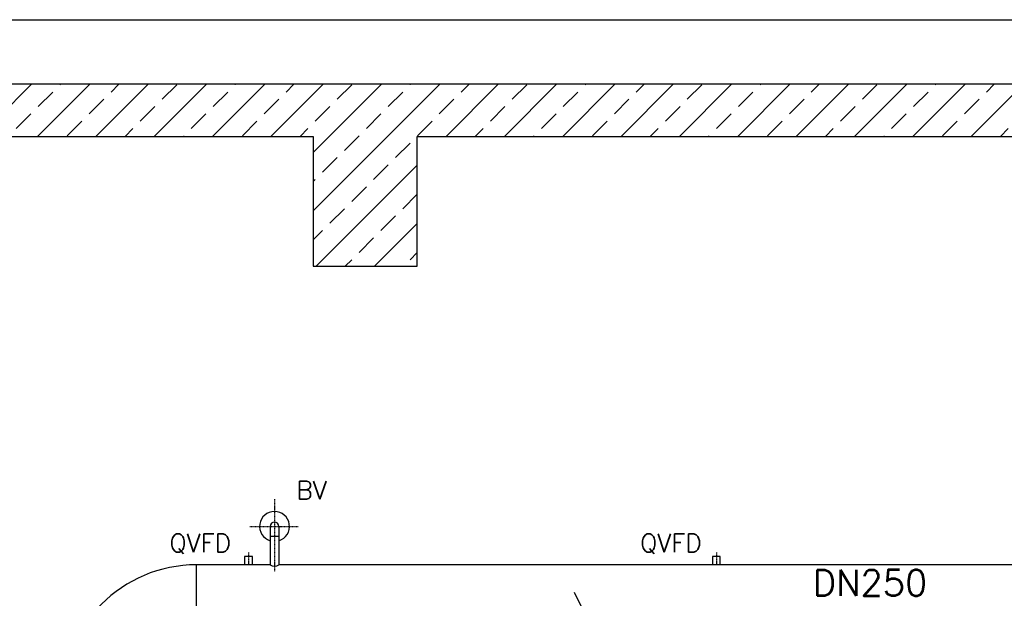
# Model space of a CAD drawing. Header units: millimetres. Extents: x -197187 to 241957296, y -45270 to 70505.
# Tile 5 of 116: x -48676 to -44888, y -37659 to -35432. Entities that reach past the tile are written whole.
import ezdxf

# ---------------------------------------------------------------- set-up
doc = ezdxf.new("R2010")
doc.units = ezdxf.units.MM
doc.header["$LTSCALE"] = 0.5
doc.linetypes.add('DASHDOT', pattern=[1, 0.5, -0.25, 0, -0.25])
for name, color, linetype in [('45', 7, 'Continuous'), ('BEMAßUNG', 7, 'Continuous'), ('P-MU025ENTLÜ', 7, 'Continuous'), ('P-MU150AUSL', 7, 'Continuous'), ('P-MU200EINL', 7, 'Continuous')]:
    doc.layers.add(name, color=color, linetype=linetype)
doc.styles.add('ROMANS', font='ROMANS', dxfattribs={"height": 0.2})

msp = doc.modelspace()

# ---------------------------------------------------------------- hatches: boundary and pattern name
at = {"lineweight": 5}
h = msp.add_hatch(dxfattribs=at)
h.set_pattern_fill('ANSI33', color=256, scale=25)
h.set_pattern_definition([(45, (0, -294.98), (-112.2532, 112.2532), []), (45, (112.25, -294.98), (-112.2532, 112.2532), [79.375, -39.6875])])
h.paths.add_polyline_path([(-42919.434, -35680.624), (-51876.866, -35680.624), (-51876.866, -35881.362), (-47546.934, -35881.362), (-47546.934, -36381.362), (-47146.934, -36381.362), (-47146.934, -35881.362), (-43406.934, -35881.362), (-43406.934, -36381.362), (-43006.934, -36381.362), (-43006.934, -35881.362), (-42919.434, -35881.362)])
h.paths.add_polyline_path([(-42829.434, -35680.624), (-42919.434, -35680.624), (-42919.434, -35881.362), (-42829.434, -35881.362)])
h.paths.add_polyline_path([(-42576.934, -35680.624), (-42829.434, -35680.624), (-42829.434, -35881.362), (-42576.934, -35881.362)])
h.paths.add_polyline_path([(-42324.434, -35680.624), (-42576.934, -35680.624), (-42576.934, -35881.362), (-42324.434, -35881.362)])
h.paths.add_polyline_path([(-42234.434, -35680.624), (-42324.434, -35680.624), (-42324.434, -35881.362), (-42234.434, -35881.362)])
h.paths.add_polyline_path([(-38686.221, -35881.362), (-38686.221, -35680.624), (-42234.434, -35680.624), (-42234.434, -35881.362)])

# ---------------------------------------------------------------- linework, layer by layer
for p, q in [((-51876.866, -35432.427), (-38686.221, -35432.427)), ((-47546.934, -35881.362), (-47546.934, -36381.362)), ((-47146.934, -36381.362), (-47146.934, -35881.362)), ((-47546.934, -36381.362), (-47146.934, -36381.362))]:
    msp.add_line(p, q)
for points in [[(-38686.221, -35680.624), (-51876.866, -35680.624), (-51876.866, -35881.362), (-47546.934, -35881.362)], [(-47146.934, -35881.362), (-43406.934, -35881.362)]]:
    msp.add_lwpolyline(points)
at = {"layer": '45', "linetype": 'DASHDOT', "ltscale": 10}
for p, q in [((-47795.934, -37482.384), (-47795.934, -37530.063)), ((-45995.934, -37482.384), (-45995.934, -37530.063))]:
    msp.add_line(p, q, dxfattribs=at)
at = {"layer": '45', "linetype": 'Continuous', "ltscale": 10}
for points in [[(-47780.934, -37530.063), (-47780.934, -37498.413), (-47810.934, -37498.413), (-47810.934, -37530.063)], [(-45980.934, -37530.063), (-45980.934, -37498.413), (-46010.934, -37498.413), (-46010.934, -37530.063)]]:
    msp.add_lwpolyline(points, dxfattribs=at)
at = {"layer": 'BEMAßUNG', "linetype": 'Continuous', "ltscale": 10}
msp.add_line((-46543.049, -37635.313), (-46511.799, -37697.813), dxfattribs=at)
at = {"layer": 'P-MU025ENTLÜ', "linetype": 'DASHDOT', "ltscale": 10}
for p, q in [((-47695.934, -37277.139), (-47695.934, -37557.381)), ((-47790.906, -37382.263), (-47605.088, -37382.263))]:
    msp.add_line(p, q, dxfattribs=at)
at = {"layer": 'P-MU200EINL'}
for p, q in [((-47712.784, -37382.263), (-47712.784, -37462.263)), ((-47679.084, -37382.263), (-47679.084, -37462.263)), ((-47712.784, -37420.263), (-47679.084, -37420.263)), ((-47712.784, -37462.263), (-47712.784, -37530.063)), ((-47679.084, -37462.263), (-47679.084, -37530.063)), ((-47995.934, -37803.063), (-47995.934, -37530.063)), ((-47712.784, -37530.063), (-47995.934, -37530.063)), ((-44192.384, -37530.063), (-47679.084, -37530.063))]:
    msp.add_line(p, q, dxfattribs=at)
for centre, radius, start, end in [((-47695.934, -37382.263), 57.5, 287.040253, 252.959747), ((-47695.934, -37382.263), 16.85, 0, 180), ((-47995.934, -38047.563), 517.5, 90, 180), ((-47695.934, -37503.942), 31.085, 237.175747, 302.824253)]:
    msp.add_arc(centre, radius, start, end, dxfattribs=at)

# ---------------------------------------------------------------- texts
at = {"layer": 'P-MU025ENTLÜ', "linetype": 'Continuous', "ltscale": 10, "style": 'ROMANS'}
msp.add_text('BV', height=70, dxfattribs=at).set_placement((-47611.55, -37277.691))
at = {"layer": 'P-MU150AUSL', "linetype": 'Continuous', "ltscale": 10, "style": 'ROMANS'}
msp.add_text('DN250', height=100, dxfattribs=at).set_placement((-45626.029, -37649.798))
at = {"layer": 'P-MU200EINL', "linetype": 'Continuous', "ltscale": 10, "style": 'ROMANS'}
for p in [(-48100.209, -37480.923), (-46289.391, -37480.923)]:
    msp.add_text('QVFD', height=70, dxfattribs=at).set_placement(p)

doc.saveas('drawing.dxf')
